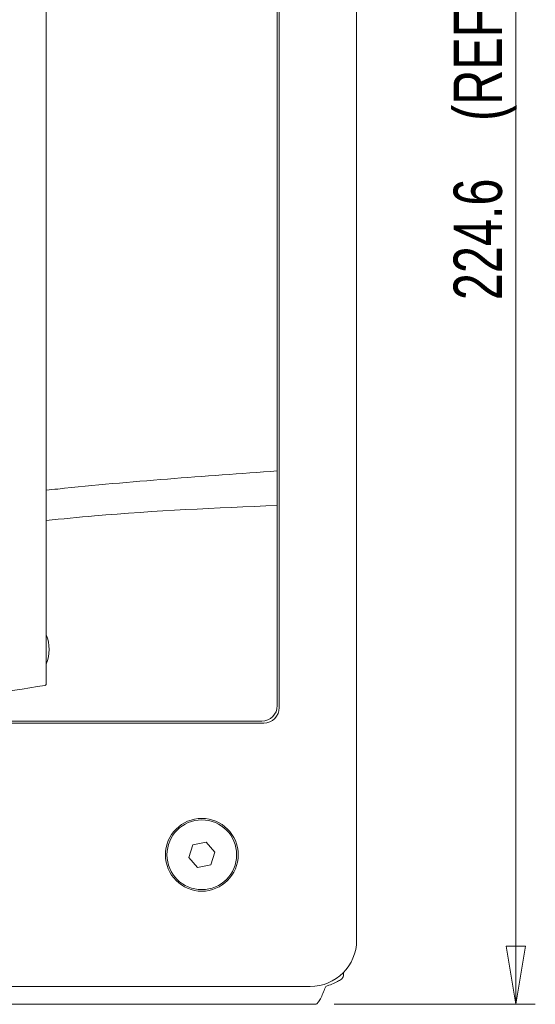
# Model space of a CAD drawing. Header units: millimetres. Extents: x 0 to 420, y 0 to 297.
# Tile 9 of 34: x 128 to 155, y 64 to 115. Entities that reach past the tile are written whole.
import ezdxf

# ---------------------------------------------------------------- set-up
doc = ezdxf.new("R2010")
doc.units = ezdxf.units.MM
doc.styles.add('SLDTEXTSTYLE0', font='TXT', dxfattribs={"width": 0.75})
doc.dimstyles.new('SLDDIMSTYLE0', dxfattribs={"dimtxt": 2.5, "dimasz": 3, "dimexe": 0, "dimexo": 0.0625, "dimtad": 1, "dimdec": 1, "dimlfac": 2.5, "dimrnd": 1e-09, "dimzin": 12, "dimdsep": 46, "dimtxsty": 'SLDTEXTSTYLE0', "dimblk1": 'CLOSED', "dimblk2": 'CLOSED', "dimsah": 1, "dimcen": 0.09, "dimadec": 0, "dimazin": 3, "dimtfac": 1, "dimtofl": 0, "dimtmove": 0, "dimatfit": 3, "dimldrblk": 'CLOSED', "dimfxl": 1, "dimfrac": 2, "dimtolj": 1, "dimtzin": 12, "dimarcsym": 0})

# ---------------------------------------------------------------- blocks, each defined once
blk = doc.blocks.new('_CLOSED')
at = {"color": 0, "linetype": 'ByBlock', "lineweight": -2}
for p, q in [((-1, 0.166667), (0, 0)), ((-1, 0.166667), (-1, -0.166667)), ((0, 0), (-1, -0.166667)), ((0, 0), (-1, 0))]:
    blk.add_line(p, q, dxfattribs=at)
blk = doc.blocks.new('_D')
at = {"color": 7, "linetype": 'Continuous', "lineweight": 0}
for p, q in [((144.365, 153.634), (154.752, 153.634)), ((153.752, 153.634), (153.752, 63.794)), ((144.365, 63.794), (154.752, 63.794))]:
    blk.add_line(p, q, dxfattribs=at)
at = {"color": 7, "linetype": 'Continuous', "lineweight": 0, "xscale": 3, "yscale": 3}
for p, rotation in [((153.752, 153.634, 6.503), 90), ((153.752, 63.794, 6.503), 270)]:
    blk.add_blockref('_CLOSED', p, dxfattribs=dict(at, rotation=rotation))
at = {"color": 7, "linetype": 'Continuous', "lineweight": 0, "char_height": 2.5, "attachment_point": 1, "rotation": 90, "style": 'SLDTEXTSTYLE0'}
for s, insert in [('(REF)', (150.53, 109.403)), ('224.6', (150.53, 100.153))]:
    blk.add_mtext(s, dxfattribs=dict(at, insert=insert))

msp = doc.modelspace()

# ---------------------------------------------------------------- linework, layer by layer
at = {"color": 7, "linetype": 'Continuous', "lineweight": 15}
for p, q in [((145.519, 67.114), (145.519, 150.314)), ((129.479, 80.339), (129.479, 138.283)), ((141.519, 79.114), (141.519, 138.314)), ((141.419, 91.331), (141.419, 138.214)), ((141.419, 89.553), (141.419, 91.331)), ((141.419, 79.214), (141.419, 89.553)), ((14.319, 78.314), (140.719, 78.314)), ((14.419, 78.414), (140.619, 78.414)), ((137.059, 72.031), (136.841, 71.374)), ((137.737, 72.171), (137.059, 72.031)), ((138.198, 71.654), (137.737, 72.171)), ((136.841, 71.374), (137.301, 70.856)), ((137.98, 70.996), (138.198, 71.654)), ((137.301, 70.856), (137.98, 70.996)), ((144.839, 65.44), (144.839, 65.268)), ((11.919, 64.714), (143.119, 64.714)), ((143.365, 63.794), (11.674, 63.794))]:
    msp.add_line(p, q, dxfattribs=at)
for radius in [1.88, 1.8]:
    msp.add_circle((137.519, 71.514), radius, dxfattribs=at)
for centre, radius, start, end in [((127.63, 82.114), 2, 337.629, 22.371), ((115.23, 163.73), 84.666, 271.09732, 279.64339), ((140.619, 79.214), 0.8, 270, 0), ((140.719, 79.114), 0.8, 270, 0), ((143.119, 67.114), 2.4, 270, 0)]:
    msp.add_arc(centre, radius, start, end, dxfattribs=at)
for points, knots in [([(129.479, 90.335), (129.676, 90.357), (133.647, 90.786), (137.632, 91.065), (141.419, 91.331)], [0, 0, 0, 0, 0.049623, 1, 1, 1, 1]), ([(129.479, 88.774), (130.309, 88.856), (134.279, 89.253), (138.266, 89.42), (141.419, 89.553)], [0, 0, 0, 0, 0.209068, 1, 1, 1, 1]), ([(129.479, 80.339), (129.478, 80.33), (129.477, 80.312), (129.463, 80.289), (129.443, 80.27), (129.424, 80.263), (129.414, 80.261), (129.413, 80.261)], [0, 0, 0, 0, 0.240517, 0.481036, 0.721525, 0.96201, 1, 1, 1, 1]), ([(144.839, 65.268), (144.831, 65.231), (144.812, 65.152), (144.653, 65.03), (144.4, 64.903), (144.137, 64.797), (143.973, 64.734), (143.919, 64.714)], [0, 0, 0, 0, 0.198375, 0.428336, 0.658325, 0.888314, 1, 1, 1, 1]), ([(143.919, 64.714), (143.883, 64.618), (143.804, 64.412), (143.682, 64.127), (143.554, 63.906), (143.448, 63.805), (143.386, 63.797), (143.365, 63.794)], [0, 0, 0, 0, 0.198375, 0.428336, 0.658325, 0.888314, 1, 1, 1, 1])]:
    msp.add_open_spline(points, degree=3, knots=knots, dxfattribs=at)

# ---------------------------------------------------------------- dimensions: what is measured, and where the dimension line sits
at = {"color": 7, "linetype": 'Continuous', "lineweight": 0}
dim = msp.add_linear_dim(base=(153.752, 63.794), p1=(143.365, 153.634), p2=(143.365, 63.794), angle=90, text='<> (REF)', dimstyle='SLDDIMSTYLE0', dxfattribs=at)
dim.commit()
dim.dimension.update_dxf_attribs({"geometry": '_D', "text_midpoint": (153.752, 108.714), "dimtype": 160})

doc.saveas('drawing.dxf')
